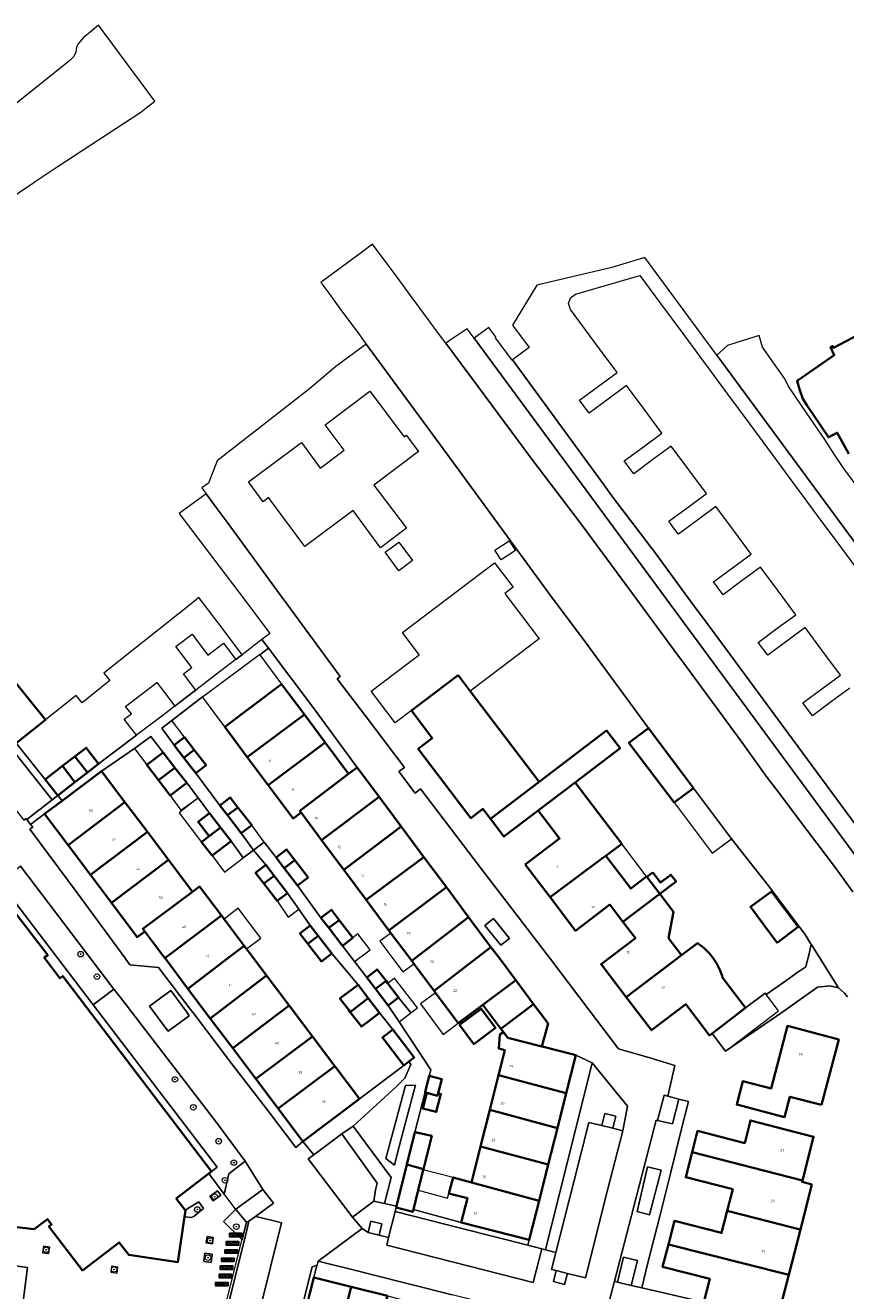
# Model space of a CAD drawing. Header units: metres. Extents: x 73718 to 76933, y 443658 to 446696.
# Tile 84 of 161: x 74632 to 74750, y 445952 to 446134. Entities that reach past the tile are written whole.
import ezdxf
from ezdxf.enums import TextEntityAlignment as Align

# ---------------------------------------------------------------- set-up
doc = ezdxf.new("R2010")
doc.units = ezdxf.units.M
for name, color, linetype, lineweight in [('B-WE-GR-BEPLANTING_CULTUUR_BODEMBEDEKKER-GV', 90, 'Continuous', 18), ('B-WE-GR-BEPLANTING_CULTUUR_HEESTERS-GV', 90, 'Continuous', 18), ('B-WE-GR-BEPLANTING_CULTUUR_VASTE PLANTENVAK-GV', 90, 'Continuous', 18), ('B-WE-GR-BOOM-S', 90, 'Continuous', 25), ('B-WE-GR-STRUIK-GV', 90, 'Continuous', 13), ('B-WE-IE-MEUBILAIR_WEGMEUBILAIR-GV', 7, 'Continuous', 18), ('B-WE-IE-MEUBILAIR_WEGMEUBILAIR-S', 7, 'Continuous', 25), ('B-WE-IE-TERREINAFSCHEIDING_KUNSTMATIG_HEKWERK-G', 20, 'IE-TERREINAFSCHEIDING_KUNSTMATIG-SO', 18), ('B-WE-OG-BEBOUWING-GV', 7, 'Continuous', 35), ('B-WE-OG-BEBOUWING-T18', 10, 'Continuous', 18), ('B-WE-OG-BEBOUWING_LUIFEL-GV', 7, 'Continuous', 18), ('B-WE-OG-TERREIN_BEGROEID-GV', 7, 'Continuous', 18), ('B-WE-OG-TERREIN_ERF-GV', 7, 'Continuous', 18), ('B-WE-OG-WATER_SLOOT-GV', 120, 'Continuous', 18), ('B-WE-VH-GESLOTENVERHARDING-GV', 10, 'Continuous', 18), ('B-WE-VH-GESLOTENVERHARDING_KUNSTSTOF-GV', 10, 'Continuous', 18), ('B-WE-VH-OPENVERHARDING_BETONSTRAATSTEEN-GV', 30, 'Continuous', 18), ('B-WE-VH-OPENVERHARDING_SIERBESTRATING-GV', 30, 'Continuous', 18), ('B-WE-VH-OPENVERHARDING_STRAATBAKSTEEN-GV', 30, 'Continuous', 18), ('B-WE-VH-OPENVERHARDING_TEGEL-GV', 30, 'Continuous', 18)]:
    doc.layers.add(name, color=color, linetype=linetype, lineweight=lineweight)
doc.styles.add('NLCS-ISO', font='NLCS-ISO.ttf')
doc.styles.add('NLCS-ISO-M200-T18', font='NLCS-ISO.ttf', dxfattribs={"height": 0.36})
doc.linetypes.add('IE-TERREINAFSCHEIDING_KUNSTMATIG-SO', pattern='A,4,[82,NLCS.SHX,S=0.75,R=90,X=0,Y=0],4,-2', length=10)

# ---------------------------------------------------------------- blocks, each defined once
blk = doc.blocks.new('SIE-WEG_FIETSREK-SO')
for p, q in [((-4.5, 1.25), (-2, -1.25)), ((-4.5, 0), (-3.25, -1.25)), ((-3.25, 1.25), (-0.75, -1.25)), ((-2, 1.25), (0.5, -1.25)), ((-0.75, 1.25), (1.75, -1.25)), ((0.5, 1.25), (3, -1.25)), ((1.76, 1.25), (4.26, -1.25)), ((3.01, 1.25), (4.5, -0.24)), ((4.26, 1.25), (4.5, 1.01))]:
    blk.add_line(p, q)
at = {"flags": 128}
blk.add_lwpolyline([(4.51, -1.25), (-4.51, -1.25), (-4.51, 1.25), (4.51, 1.25), (4.51, -1.25)], close=True, dxfattribs=at)
blk = doc.blocks.new('SGR-BOOM_GBKN-SO')
at = {"linetype": 'ByBlock', "lineweight": 18}
h = blk.add_hatch(color=0, dxfattribs=at)
h.dxf.hatch_style = 1
edge = h.paths.add_edge_path()
edge.add_arc((0, 0), 0.25, 0, 360)
at = {"color": 0, "linetype": 'ByBlock', "lineweight": 18}
for radius in [2, 0.25]:
    blk.add_circle((0, 0), radius, dxfattribs=at)
at = {"color": 0, "linetype": 'ByBlock', "lineweight": 18, "style": 'NLCS-ISO'}
blk.add_attdef('SOORT', (2.5, 0), '', height=1.5, dxfattribs=at)

msp = doc.modelspace()

# ---------------------------------------------------------------- linework, layer by layer
at = {"layer": 'B-WE-GR-BEPLANTING_CULTUUR_BODEMBEDEKKER-GV', "flags": 128}
for points in [[(74724.425, 445980.211), (74723.907, 445980.326), (74722.967, 445976.731), (74725.086, 445976.211), (74726.013, 445979.755)], [(74716.551, 445975.607), (74716.967, 445977.335), (74715.394, 445977.713), (74714.978, 445975.985)], [(74723.467, 445969.556), (74721.521, 445970.065), (74720.02, 445963.643), (74721.802, 445963.179)]]:
    msp.add_lwpolyline(points, close=True, dxfattribs=at)
at = {"layer": 'B-WE-GR-BEPLANTING_CULTUUR_HEESTERS-GV', "flags": 128}
for points in [[(74641.922, 445993.318), (74644.891, 445995.579), (74631.466, 446013.234), (74631.104, 446012.906), (74627.101, 446009.807), (74626.569, 446009.405), (74622.623, 446006.448), (74622.763, 446006.292), (74623.389, 446005.491), (74623.989, 446004.723), (74629.892, 446009.109)], [(74700.455, 446001.867), (74701.68, 446002.847), (74699.398, 446005.701), (74698.172, 446004.719)], [(74660.723, 445966.142), (74661.407, 445969.059), (74663.727, 445970.86), (74659.636, 445976.432), (74645.82, 445994.358), (74644.891, 445995.579), (74641.922, 445993.318), (74659.699, 445969.984), (74658.912, 445969.384), (74658.506, 445969.075)], [(74673.576, 445971.788), (74677.623, 445974.795), (74679.236, 445975.891), (74685.464, 445981.576), (74686.671, 445982.795), (74687.544, 445984.762), (74687.234, 445985.163), (74686.522, 445984.62), (74680.151, 445979.822), (74672.028, 445973.705)], [(74686.758, 445981.755), (74683.93, 445971.244), (74685.182, 445970.295), (74685.683, 445972.255), (74687.914, 445980.739), (74688.176, 445981.761)], [(74682.445, 445966.753), (74682.193, 445965.14), (74683.767, 445964.772), (74683.769, 445964.779), (74684.724, 445968.507), (74679.236, 445975.891), (74677.623, 445974.795), (74682.691, 445967.723)], [(74659.753, 445966.592), (74658.673, 445965.778), (74659.154, 445965.162), (74660.236, 445966.002)], [(74667.822, 445964.813), (74666.296, 445966.785), (74662.376, 445963.955), (74662.424, 445963.892), (74663.834, 445962.192), (74663.912, 445962.109), (74664.275, 445962.248), (74665.201, 445962.918)], [(74655.171, 445963.764), (74655.043, 445962.894), (74656.048, 445962.796), (74656.433, 445962.967), (74657.766, 445964.09), (74657.094, 445965.034), (74655.14, 445963.805)], [(74662.376, 445963.955), (74660.639, 445962.197), (74663.295, 445959.572), (74663.912, 445962.109), (74663.834, 445962.192), (74662.424, 445963.892)], [(74659.054, 445959.004), (74659.161, 445959.913), (74658.278, 445960.047), (74658.145, 445959.142)], [(74657.939, 445957.647), (74657.783, 445956.44), (74658.831, 445956.297), (74659.004, 445957.499)], [(74668.847, 445935.463), (74668.88, 445935.455), (74671.112, 445944.291), (74673.605, 445954.173), (74674.052, 445955.946), (74673.369, 445955.676), (74668.287, 445935.605)], [(74708.418, 445955.141), (74708.001, 445953.586), (74709.588, 445953.161), (74710.005, 445954.717)]]:
    msp.add_lwpolyline(points, close=True, dxfattribs=at)
at = {"layer": 'B-WE-GR-BEPLANTING_CULTUUR_VASTE PLANTENVAK-GV', "flags": 128}
for points in [[(74623.202, 446038.88), (74636.013, 446022.787), (74636.826, 446023.396), (74635.02, 446025.672), (74630.874, 446030.897), (74625.196, 446038.012), (74624.003, 446039.52)], [(74685.279, 445963.657), (74694.835, 445961.201), (74704.326, 445958.787), (74704.521, 445959.573), (74694.758, 445962.047), (74687.903, 445963.929), (74687.815, 445963.577), (74685.422, 445964.228)]]:
    msp.add_lwpolyline(points, close=True, dxfattribs=at)
at = {"layer": 'B-WE-GR-STRUIK-GV', "flags": 128}
for points in [[(74683.37, 445961.858), (74681.8, 445962.244), (74681.399, 445960.61), (74682.97, 445960.226)], [(74717.222, 445953.51), (74719.165, 445953.016), (74720.07, 445956.576), (74718.074, 445957.081)]]:
    msp.add_lwpolyline(points, close=True, dxfattribs=at)
at = {"layer": 'B-WE-IE-MEUBILAIR_WEGMEUBILAIR-GV', "flags": 128}
for points in [[(74634.627, 445957.723), (74635.553, 445957.605), (74635.674, 445958.537), (74634.753, 445958.673)], [(74645.345, 445954.774), (74645.462, 445955.666), (74644.526, 445955.791), (74644.436, 445954.91)]]:
    msp.add_lwpolyline(points, close=True, dxfattribs=at)
at = {"layer": 'B-WE-IE-TERREINAFSCHEIDING_KUNSTMATIG_HEKWERK-G', "flags": 128}
msp.add_lwpolyline([(74658.211, 445938.942), (74658.91, 445941.836), (74661.08, 445950.649), (74663.233, 445959.319), (74663.912, 445962.109), (74663.834, 445962.192), (74662.424, 445963.892), (74658.506, 445969.075)], dxfattribs=at)
at = {"layer": 'B-WE-OG-BEBOUWING-GV', "flags": 128}
for points in [[(74754.617, 446091.017), (74748.212, 446087.697), (74748.105, 446087.923), (74747.807, 446087.784), (74748.335, 446086.651), (74743.008, 446082.937), (74743.366, 446081.741), (74743.839, 446080.364), (74744.406, 446079.47), (74747.496, 446074.838), (74748.775, 446075.483), (74750.446, 446072.48)], [(74626.221, 445961.926), (74633.426, 445961.08), (74635.341, 445962.55), (74635.927, 445961.786), (74635.543, 445961.491), (74640.394, 445955.172), (74645.637, 445959.197), (74647.01, 445957.409), (74654.087, 445956.371), (74655.043, 445962.894), (74655.171, 445963.764), (74655.14, 445963.805), (74653.835, 445965.519), (74658.506, 445969.075), (74658.912, 445969.384), (74637.546, 445997.454), (74637.135, 445997.141), (74634.883, 446000.1), (74635.388, 446000.45), (74629.631, 446007.901)]]:
    msp.add_lwpolyline(points, dxfattribs=at)
for points in [[(74625.196, 446038.012), (74630.874, 446030.897), (74635.063, 446034.241), (74629.379, 446041.351)], [(74694.315, 446040.672), (74687.607, 446035.578), (74690.613, 446031.618), (74688.601, 446030.09), (74696.155, 446020.14), (74697.88, 446021.45), (74698.955, 446020.034), (74705.95, 446025.346), (74696.07, 446038.36)], [(74668.975, 446039.382), (74660.809, 446033.232), (74664.041, 446028.898), (74672.241, 446035.002)], [(74675.226, 446030.997), (74672.241, 446035.002), (74664.041, 446028.898), (74667.027, 446024.892)], [(74725.332, 446022.363), (74728.119, 446024.461), (74721.645, 446033.061), (74718.857, 446030.963)], [(74654.929, 446028.802), (74656.435, 446029.937), (74655.041, 446031.748), (74653.546, 446030.599)], [(74698.955, 446020.034), (74700.886, 446017.49), (74705.822, 446021.237), (74711.11, 446025.252), (74717.583, 446030.167), (74715.651, 446032.712), (74705.95, 446025.346)], [(74641.089, 446026.703), (74642.688, 446027.925), (74640.912, 446030.248), (74639.263, 446028.988)], [(74651.27, 446025.585), (74653.647, 446027.377), (74651.939, 446029.548), (74649.608, 446027.79)], [(74654.929, 446028.802), (74656.637, 446026.583), (74658.131, 446027.732), (74656.435, 446029.937)], [(74675.226, 446030.997), (74667.027, 446024.892), (74670.619, 446020.074), (74671.773, 446020.934), (74671.591, 446021.178), (74678.598, 446026.474)], [(74637.504, 446027.643), (74635.02, 446025.672), (74636.826, 446023.396), (74639.28, 446025.32)], [(74641.089, 446026.703), (74639.263, 446028.988), (74637.504, 446027.643), (74639.28, 446025.32)], [(74646.48, 446022.427), (74643.114, 446026.897), (74637.462, 446022.642), (74634.922, 446020.729), (74638.296, 446016.249)], [(74655.355, 446025.207), (74653.647, 446027.377), (74651.27, 446025.585), (74652.943, 446023.367)], [(74682.969, 446023.174), (74679.826, 446027.39), (74678.598, 446026.474), (74671.591, 446021.178), (74671.773, 446020.934), (74674.722, 446016.979)], [(74703.954, 446013.457), (74707.526, 446008.766), (74715.084, 446014.416), (74715.516, 446014.739), (74717.445, 446016.18), (74717.808, 446016.456), (74711.11, 446025.252), (74705.822, 446021.237), (74708.886, 446017.213)], [(74646.48, 446022.427), (74638.296, 446016.249), (74641.514, 446011.974), (74649.701, 446018.15)], [(74660.09, 446021.97), (74661.187, 446020.544), (74662.699, 446021.67), (74661.584, 446023.119)], [(74682.969, 446023.174), (74674.722, 446016.979), (74677.898, 446012.717), (74686.124, 446018.942)], [(74658.587, 446017.528), (74660.205, 446018.773), (74658.621, 446020.831), (74657.007, 446019.604)], [(74662.699, 446021.67), (74661.187, 446020.544), (74663.18, 446017.954), (74664.674, 446019.103)], [(74658.979, 446014.748), (74661.706, 446016.821), (74660.205, 446018.773), (74658.587, 446017.528), (74657.49, 446016.684)], [(74681.133, 446008.379), (74689.398, 446014.55), (74686.124, 446018.942), (74677.898, 446012.717)], [(74652.709, 446014.155), (74649.701, 446018.15), (74641.514, 446011.974), (74644.525, 446007.977)], [(74669.36, 446012.951), (74670.868, 446014.083), (74669.673, 446015.636), (74668.179, 446014.487)], [(74649.328, 446003.852), (74649.038, 446004.237), (74656.186, 446009.538), (74652.709, 446014.155), (74644.525, 446007.977), (74648.245, 446003.036)], [(74666.722, 446013.414), (74665.228, 446012.264), (74666.408, 446010.73), (74667.914, 446011.864)], [(74669.36, 446012.951), (74671.269, 446010.47), (74672.763, 446011.62), (74670.868, 446014.083)], [(74692.633, 446010.211), (74689.398, 446014.55), (74681.133, 446008.379), (74684.385, 446004.016), (74684.605, 446004.18)], [(74716.103, 446007.715), (74717.988, 446005.239), (74723.28, 446009.269), (74721.431, 446011.697), (74721.395, 446011.745), (74719.117, 446010.01), (74715.516, 446014.739), (74715.084, 446014.416), (74707.526, 446008.766), (74711.181, 446003.967)], [(74669.824, 446009.382), (74667.914, 446011.864), (74666.408, 446010.73), (74668.318, 446008.248)], [(74722.287, 446012.349), (74721.431, 446011.697), (74723.28, 446009.269), (74725.614, 446011.046), (74724.878, 446012.013), (74723.4, 446010.887)], [(74660.325, 446006.151), (74657.2, 446010.301), (74656.186, 446009.538), (74649.038, 446004.237), (74649.328, 446003.852), (74652.202, 446000.035)], [(74684.385, 446004.016), (74684.671, 446003.632), (74687.379, 446000), (74687.665, 445999.616), (74688.163, 446000), (74695.832, 446005.92), (74692.633, 446010.211), (74684.605, 446004.18)], [(74740.128, 446002.221), (74743.171, 446004.523), (74739.329, 446009.603), (74736.301, 446007.394)], [(74724.528, 446002.904), (74725.238, 446006.699), (74723.28, 446009.269), (74717.988, 446005.239), (74719.772, 446002.898), (74714.849, 445999.149), (74718.464, 445994.401), (74726.401, 446000.444)], [(74655.522, 445995.626), (74661.227, 446000), (74663.592, 446001.813), (74660.706, 446005.645), (74660.325, 446006.151), (74652.202, 446000.035), (74652.228, 446000)], [(74677.257, 446005.485), (74676.112, 446006.972), (74674.618, 446005.823), (74675.746, 446004.357)], [(74687.665, 445999.616), (74687.951, 445999.232), (74690.865, 445995.324), (74696.936, 446000), (74699.038, 446001.619), (74695.832, 446005.92), (74688.163, 446000)], [(74673.092, 446004.715), (74671.598, 446003.566), (74672.742, 446002.079), (74674.24, 446003.224)], [(74677.257, 446005.485), (74675.746, 446004.357), (74677.708, 446001.807), (74679.203, 446002.956)], [(74672.742, 446002.079), (74674.688, 445999.55), (74676.182, 446000.699), (74674.24, 446003.224)], [(74732.309, 445997.379), (74731.878, 445998.43), (74731.434, 445999.31), (74730.962, 446000.023), (74730.422, 446000.685), (74729.625, 446001.512), (74728.706, 446002.2), (74726.401, 446000.444), (74718.464, 445994.401), (74722.075, 445989.659), (74727.006, 445993.414), (74730.423, 445988.926), (74730.784, 445989.201), (74735.601, 445992.869), (74732.22, 445997.31)], [(74655.522, 445995.626), (74658.727, 445991.369), (74666.807, 445997.544), (74664.957, 446000), (74663.923, 446001.373), (74663.592, 446001.813), (74661.227, 446000)], [(74697.876, 445993.338), (74702.591, 445996.853), (74700.245, 446000), (74699.038, 446001.619), (74696.936, 446000), (74690.865, 445995.324), (74691.065, 445995.056), (74694.321, 445990.688)], [(74666.807, 445997.544), (74658.727, 445991.369), (74661.961, 445987.074), (74670.057, 445993.227)], [(74681.197, 445997.263), (74682.472, 445995.606), (74683.964, 445996.758), (74682.691, 445998.413)], [(74682.472, 445995.606), (74684.287, 445993.247), (74685.781, 445994.397), (74684.238, 445996.403), (74683.964, 445996.758)], [(74702.591, 445996.853), (74697.876, 445993.338), (74700.446, 445989.89), (74705.161, 445993.405)], [(74678.832, 445992.29), (74681.424, 445994.284), (74681.173, 445994.611), (74679.947, 445996.204), (74677.344, 445994.223), (74678.555, 445992.649)], [(74661.961, 445987.074), (74665.259, 445982.694), (74673.399, 445988.789), (74670.057, 445993.227)], [(74683.037, 445992.188), (74681.424, 445994.284), (74678.832, 445992.29), (74680.434, 445990.207), (74681.543, 445991.038)], [(74707.027, 445989.758), (74707.25, 445990.639), (74705.161, 445993.405), (74700.446, 445989.89), (74700.824, 445989.408), (74701.479, 445988.571), (74706.352, 445987.333), (74706.353, 445987.336)], [(74694.52, 445990.431), (74696.564, 445987.689), (74699.681, 445990.012), (74697.637, 445992.754)], [(74687.234, 445985.163), (74688.021, 445985.763), (74684.931, 445989.779), (74683.437, 445988.629), (74686.522, 445984.62)], [(74710.72, 445986.229), (74706.409, 445987.321), (74706.409, 445987.322), (74706.353, 445987.336), (74706.352, 445987.333), (74701.479, 445988.571), (74700.824, 445989.408), (74700.321, 445989.063), (74700.164, 445987.068), (74701.029, 445986.796), (74700.118, 445983.199), (74709.853, 445980.617), (74711.242, 445986.096)], [(74746.514, 445978.934), (74748.969, 445988.365), (74741.605, 445990.281), (74739.263, 445981.282), (74735.193, 445982.341), (74734.322, 445978.994), (74741.208, 445977.202), (74741.966, 445980.118)], [(74665.259, 445982.694), (74668.47, 445978.43), (74676.611, 445984.524), (74673.399, 445988.789)], [(74668.47, 445978.43), (74672.028, 445973.705), (74680.151, 445979.822), (74676.611, 445984.524)], [(74690.169, 445983.112), (74689.571, 445980.758), (74689.844, 445980.689), (74689.843, 445980.685), (74691.357, 445980.274), (74691.443, 445980.613), (74691.962, 445982.656)], [(74709.853, 445980.617), (74700.118, 445983.199), (74698.862, 445978.242), (74708.584, 445975.608)], [(74691.443, 445980.613), (74691.357, 445980.274), (74689.843, 445980.685), (74689.267, 445978.418), (74691.188, 445977.929), (74691.756, 445980.166), (74691.844, 445980.511)], [(74697.532, 445972.993), (74707.259, 445970.379), (74708.584, 445975.608), (74698.862, 445978.242)], [(74727.925, 445972.151), (74743.755, 445968.071), (74745.373, 445974.382), (74736.303, 445976.708), (74735.472, 445973.466), (74728.707, 445975.201)], [(74689.344, 445969.71), (74690.535, 445974.485), (74688.115, 445975.03), (74686.952, 445970.366)], [(74705.938, 445965.163), (74707.259, 445970.379), (74697.532, 445972.993), (74696.222, 445967.826)], [(74745.127, 445967.535), (74743.711, 445967.898), (74743.755, 445968.071), (74727.925, 445972.151), (74727.005, 445968.561), (74733.77, 445966.827), (74732.972, 445963.716), (74743.065, 445961.148), (74743.464, 445961.046)], [(74687.903, 445963.929), (74688.598, 445966.717), (74689.319, 445969.61), (74689.344, 445969.71), (74686.952, 445970.366), (74685.465, 445964.402), (74685.422, 445964.228), (74687.815, 445963.577)], [(74705.938, 445965.163), (74696.222, 445967.826), (74693.628, 445968.536), (74692.996, 445966.229), (74695.648, 445965.557), (74694.758, 445962.047), (74704.521, 445959.573)], [(74732.972, 445963.716), (74732.161, 445960.552), (74725.38, 445962.29), (74724.514, 445958.91), (74741.434, 445954.616), (74741.792, 445954.524), (74743.464, 445961.046), (74743.065, 445961.148)], [(74724.514, 445958.91), (74723.689, 445955.693), (74730.47, 445953.954), (74729.619, 445950.637), (74730.412, 445950.433), (74740.105, 445947.948), (74741.792, 445954.524), (74741.434, 445954.616)], [(74671.112, 445944.291), (74676.426, 445942.951), (74678.946, 445952.826), (74673.605, 445954.173)], [(74681.671, 445941.627), (74684.192, 445951.502), (74678.946, 445952.826), (74676.426, 445942.951), (74676.945, 445942.82), (74679.051, 445942.288)]]:
    msp.add_lwpolyline(points, close=True, dxfattribs=at)
at = {"layer": 'B-WE-OG-BEBOUWING_LUIFEL-GV', "flags": 128}
for points in [[(74655.041, 446031.748), (74653.191, 446034.158), (74651.761, 446033.061), (74653.546, 446030.599)], [(74649.608, 446027.79), (74651.939, 446029.548), (74650.196, 446031.869), (74647.862, 446030.117)], [(74652.943, 446023.367), (74654.519, 446021.277), (74656.996, 446023.073), (74655.355, 446025.207)], [(74733.601, 446017.179), (74728.119, 446024.461), (74725.332, 446022.363), (74730.814, 446015.081)], [(74658.621, 446020.831), (74656.996, 446023.073), (74654.239, 446020.904), (74657.49, 446016.684), (74658.587, 446017.528), (74657.007, 446019.604)], [(74664.674, 446019.103), (74663.18, 446017.954), (74664.922, 446015.551), (74666.455, 446016.702)], [(74663.463, 446014.452), (74661.706, 446016.821), (74658.979, 446014.748), (74660.753, 446012.367)], [(74721.395, 446011.745), (74717.808, 446016.456), (74717.445, 446016.18), (74715.516, 446014.739), (74719.117, 446010.01)], [(74668.318, 446008.248), (74669.934, 446005.925), (74671.462, 446007.042), (74669.824, 446009.382)], [(74665.972, 446002.916), (74662.755, 446007.188), (74660.706, 446005.645), (74663.592, 446001.813), (74663.923, 446001.373)], [(74681.668, 446001.227), (74679.918, 446003.505), (74679.203, 446002.956), (74677.708, 446001.807), (74679.457, 445999.529)], [(74684.671, 446003.632), (74683.096, 446002.448), (74686.376, 445998.048), (74687.951, 445999.232), (74687.665, 445999.616), (74687.379, 446000)], [(74685.781, 445994.397), (74687.509, 445992.152), (74688.47, 445992.892), (74685.199, 445997.142), (74684.238, 445996.403)], [(74691.065, 445995.056), (74688.907, 445993.447), (74692.163, 445989.079), (74694.321, 445990.688)], [(74732.712, 445986.669), (74740.333, 445992.473), (74738.405, 445995.004), (74730.784, 445989.201)], [(74687.509, 445992.152), (74685.781, 445994.397), (74684.287, 445993.247), (74685.849, 445990.874)], [(74688.598, 445966.717), (74692.813, 445965.562), (74692.996, 445966.229), (74693.628, 445968.536), (74689.319, 445969.61)]]:
    msp.add_lwpolyline(points, close=True, dxfattribs=at)
at = {"layer": 'B-WE-OG-TERREIN_BEGROEID-GV', "flags": 128}
msp.add_lwpolyline([(74761.125, 446001.534), (74696.606, 446089.048), (74695.595, 446090.42), (74693.166, 446088.773), (74692.93, 446088.613), (74692.553, 446088.357), (74698.215, 446080.72), (74704.91, 446071.69), (74712.02, 446062.29), (74719.295, 446052.44), (74725.824, 446043.6), (74725.838, 446043.581), (74726.57, 446042.59), (74735.05, 446031.04), (74737.585, 446027.505), (74737.595, 446027.492), (74738.7, 446025.95), (74739.988, 446024.283), (74744.503, 446018.294), (74748.501, 446013.015), (74751, 446009.56)], dxfattribs=at)
at = {"layer": 'B-WE-OG-TERREIN_ERF-GV', "flags": 128}
for points in [[(74784.311, 446014.897), (74731.471, 446086.625), (74721.126, 446100.668), (74716.394, 446099.237), (74705.61, 446096.677), (74702.141, 446090.957), (74704.524, 446087.744), (74702.14, 446085.973), (74715.278, 446067.937), (74716.632, 446066.101), (74721.135, 446060.219), (74721.817, 446059.294), (74722.501, 446058.368), (74728.228, 446050.602), (74729.836, 446048.422), (74763.296, 446003.056)], [(74750.582, 446038.824), (74747.93, 446036.866), (74745.193, 446034.846), (74743.828, 446036.697), (74746.564, 446038.717), (74749.217, 446040.675), (74746.707, 446044.074), (74744.173, 446047.505), (74741.521, 446045.547), (74738.784, 446043.527), (74737.419, 446045.378), (74740.156, 446047.398), (74742.808, 446049.356), (74740.296, 446052.759), (74737.754, 446056.203), (74735.101, 446054.245), (74732.365, 446052.225), (74731.683, 446053.151), (74731, 446054.076), (74733.736, 446056.095), (74736.389, 446058.054), (74733.853, 446061.489), (74731.34, 446064.892), (74728.705, 446062.946), (74725.951, 446060.914), (74725.269, 446061.84), (74724.586, 446062.765), (74727.339, 446064.797), (74729.975, 446066.743), (74727.439, 446070.178), (74724.926, 446073.581), (74722.288, 446071.634), (74719.537, 446069.603), (74718.833, 446070.558), (74718.172, 446071.454), (74720.923, 446073.485), (74723.561, 446075.432), (74721.025, 446078.867), (74718.512, 446082.271), (74715.866, 446080.318), (74713.123, 446078.293), (74711.758, 446080.144), (74714.5, 446082.168), (74717.147, 446084.122), (74714.639, 446087.522), (74710.441, 446093.211), (74710.167, 446094.049), (74710.449, 446094.884), (74711.175, 446095.386), (74720.423, 446098.087), (74723.394, 446094.065), (74726.596, 446089.731), (74729.805, 446085.387), (74733.013, 446081.043), (74736.221, 446076.701), (74739.43, 446072.357), (74742.638, 446068.014), (74745.847, 446063.67), (74749.085, 446059.287), (74752.324, 446054.903)], [(74750.237, 445994.479), (74749.825, 445995.015), (74748.94, 445995.74), (74747.71, 445996.07), (74745.95, 445995.87), (74741.28, 445992.55), (74740.058, 445991.689), (74732.712, 445986.669), (74730.784, 445989.201), (74730.423, 445988.926), (74727.006, 445993.414), (74722.075, 445989.659), (74718.464, 445994.401), (74714.849, 445999.149), (74719.772, 446002.898), (74717.988, 446005.239), (74716.103, 446007.715), (74711.181, 446003.967), (74707.526, 446008.766), (74703.954, 446013.457), (74708.886, 446017.213), (74705.822, 446021.237), (74700.886, 446017.49), (74698.955, 446020.034), (74697.88, 446021.45), (74696.155, 446020.14), (74688.601, 446030.09), (74690.613, 446031.618), (74687.607, 446035.578), (74685.284, 446033.814), (74681.84, 446038.35), (74688.74, 446043.589), (74686.317, 446046.78), (74699.537, 446056.817), (74702.208, 446053.299), (74701.009, 446052.389), (74705.96, 446045.868), (74696.07, 446038.36), (74705.95, 446025.346), (74715.651, 446032.712), (74717.583, 446030.167), (74711.11, 446025.252), (74717.808, 446016.456), (74717.445, 446016.18), (74715.516, 446014.739), (74719.117, 446010.01), (74721.395, 446011.745), (74721.431, 446011.697), (74722.287, 446012.349), (74723.4, 446010.887), (74724.878, 446012.013), (74725.614, 446011.046), (74723.28, 446009.269), (74725.238, 446006.699), (74724.528, 446002.904), (74726.401, 446000.444), (74728.706, 446002.2), (74729.625, 446001.512), (74730.422, 446000.685), (74730.962, 446000.023), (74731.434, 445999.31), (74731.878, 445998.43), (74732.309, 445997.379), (74732.22, 445997.31), (74735.601, 445992.869), (74738.405, 445995.004), (74738.57, 445994.788), (74741.376, 445996.784), (74742.97, 445997.901), (74744.26, 445998.78), (74744.373, 445999.206), (74744.7, 446000.43), (74744.975, 446001.787), (74745.02, 446002.01), (74744.944, 446002.135), (74744.17, 446003.41), (74738.9, 446010.42), (74733.601, 446017.179), (74728.119, 446024.461), (74725.332, 446022.363), (74718.857, 446030.963), (74721.645, 446033.061), (74712.05, 446046.175), (74707.97, 446051.59), (74692.97, 446072.08), (74681.406, 446087.816), (74681.126, 446088.197), (74676.775, 446085.017), (74672.97, 446081.803), (74665.37, 446075.873), (74659.74, 446071.454), (74658.456, 446068.253), (74657.528, 446067.554), (74658.129, 446066.734), (74659.585, 446064.75), (74661.274, 446062.449), (74661.66, 446061.923), (74668.014, 446053.265), (74677.398, 446040.474), (74676.94, 446040.157), (74681.104, 446034.669), (74686.601, 446027.418), (74685.789, 446026.82), (74688.15, 446023.734), (74688.926, 446024.343), (74697.558, 446012.938), (74707.501, 446000), (74713.125, 445992.558), (74717.357, 445986.985), (74721.842, 445985.706), (74725.464, 445984.618), (74724.425, 445980.211), (74726.013, 445979.755), (74727.398, 445979.418), (74726.512, 445975.89), (74724.849, 445969.264), (74723.265, 445962.951), (74721.582, 445956.246), (74720.679, 445952.65), (74729.619, 445950.637), (74730.47, 445953.954), (74723.689, 445955.693), (74724.514, 445958.91), (74725.38, 445962.29), (74732.161, 445960.552), (74732.972, 445963.716), (74733.77, 445966.827), (74727.005, 445968.561), (74727.925, 445972.151), (74728.707, 445975.201), (74735.472, 445973.466), (74736.303, 445976.708), (74745.373, 445974.382), (74743.755, 445968.071), (74743.711, 445967.898), (74745.127, 445967.535), (74743.464, 445961.046), (74741.792, 445954.524), (74740.105, 445947.948)]]:
    msp.add_lwpolyline(points, dxfattribs=at)
for points in [[(74677.969, 446073.007), (74675.241, 446076.63), (74681.654, 446081.46), (74686.587, 446074.908), (74686.871, 446075.122), (74688.621, 446072.798), (74682.211, 446067.97), (74686.886, 446061.761), (74683.187, 446058.975), (74679.233, 446064.315), (74672.289, 446059.172), (74667.103, 446066.176), (74666.304, 446065.585), (74664.205, 446068.419), (74671.829, 446074.064), (74674.529, 446070.417), (74674.648, 446070.507)], [(74683.847, 446058.332), (74685.797, 446059.775), (74687.764, 446057.119), (74685.814, 446055.675)], [(74699.602, 446058.623), (74701.636, 446059.967), (74702.554, 446058.578), (74700.52, 446057.234)], [(74637.504, 446027.643), (74639.263, 446028.988), (74640.912, 446030.248), (74642.688, 446027.925), (74648.154, 446032.028), (74646.379, 446034.351), (74647.394, 446035.127), (74646.557, 446036.168), (74651.051, 446039.618), (74651.868, 446038.554), (74653.649, 446036.234), (74656.177, 446038.177), (74656.644, 446038.533), (74654.868, 446040.856), (74656.079, 446041.782), (74653.79, 446044.778), (74656.11, 446046.551), (74658.399, 446043.555), (74660.608, 446045.243), (74662.385, 446042.918), (74662.83, 446043.257), (74663.297, 446043.613), (74662.802, 446044.287), (74659.869, 446048.185), (74657.106, 446051.828), (74656.454, 446051.314), (74651.987, 446047.749), (74647.654, 446044.29), (74643.463, 446040.945), (74644.303, 446039.899), (74640.326, 446036.705), (74639.476, 446037.763), (74635.063, 446034.241), (74630.874, 446030.897), (74635.02, 446025.672)], [(74675.226, 446030.997), (74678.598, 446026.474), (74679.826, 446027.39), (74673.66, 446035.814), (74667.096, 446044.553), (74665.822, 446043.612), (74668.975, 446039.382), (74672.241, 446035.002)], [(74653.546, 446030.599), (74655.041, 446031.748), (74656.435, 446029.937), (74658.131, 446027.732), (74656.637, 446026.583), (74660.09, 446021.97), (74661.584, 446023.119), (74662.699, 446021.67), (74664.674, 446019.103), (74663.18, 446017.954), (74664.922, 446015.551), (74666.455, 446016.702), (74668.179, 446014.487), (74669.673, 446015.636), (74670.868, 446014.083), (74672.763, 446011.62), (74671.269, 446010.47), (74674.618, 446005.823), (74676.112, 446006.972), (74677.257, 446005.485), (74679.203, 446002.956), (74677.708, 446001.807), (74679.457, 445999.529), (74681.197, 445997.263), (74682.691, 445998.413), (74683.964, 445996.758), (74684.238, 445996.403), (74685.781, 445994.397), (74684.287, 445993.247), (74685.849, 445990.874), (74690.389, 445983.979), (74690.169, 445983.112), (74691.962, 445982.656), (74691.443, 445980.613), (74691.844, 445980.511), (74691.756, 445980.166), (74691.188, 445977.929), (74689.267, 445978.418), (74689.843, 445980.685), (74689.844, 445980.689), (74689.571, 445980.758), (74688.115, 445975.03), (74690.535, 445974.485), (74689.344, 445969.71), (74689.319, 445969.61), (74688.598, 445966.717), (74687.903, 445963.929), (74694.758, 445962.047), (74695.648, 445965.557), (74692.996, 445966.229), (74693.628, 445968.536), (74696.222, 445967.826), (74697.532, 445972.993), (74698.862, 445978.242), (74700.118, 445983.199), (74701.029, 445986.796), (74700.164, 445987.068), (74700.321, 445989.063), (74700.824, 445989.408), (74700.446, 445989.89), (74697.876, 445993.338), (74694.321, 445990.688), (74691.065, 445995.056), (74690.865, 445995.324), (74687.951, 445999.232), (74687.665, 445999.616), (74687.379, 446000), (74684.671, 446003.632), (74684.385, 446004.016), (74681.133, 446008.379), (74677.898, 446012.717), (74674.722, 446016.979), (74671.773, 446020.934), (74670.619, 446020.074), (74667.027, 446024.892), (74664.041, 446028.898), (74660.809, 446033.232), (74657.597, 446037.541), (74653.191, 446034.158), (74651.761, 446033.061)], [(74643.114, 446026.897), (74646.48, 446022.427), (74649.701, 446018.15), (74652.709, 446014.155), (74656.186, 446009.538), (74657.2, 446010.301), (74660.325, 446006.151), (74660.706, 446005.645), (74663.592, 446001.813), (74663.923, 446001.373), (74664.957, 446000), (74666.807, 445997.544), (74670.057, 445993.227), (74673.399, 445988.789), (74676.611, 445984.524), (74680.151, 445979.822), (74686.522, 445984.62), (74683.437, 445988.629), (74684.931, 445989.779), (74683.037, 445992.188), (74681.543, 445991.038), (74680.434, 445990.207), (74678.832, 445992.29), (74678.555, 445992.649), (74677.344, 445994.223), (74679.947, 445996.204), (74676.182, 446000.699), (74674.688, 445999.55), (74672.742, 446002.079), (74671.598, 446003.566), (74673.092, 446004.715), (74671.462, 446007.042), (74669.824, 446009.382), (74668.318, 446008.248), (74666.408, 446010.73), (74665.228, 446012.264), (74666.722, 446013.414), (74664.922, 446015.551), (74663.463, 446014.452), (74661.706, 446016.821), (74658.979, 446014.748), (74657.49, 446016.684), (74658.587, 446017.528), (74657.007, 446019.604), (74658.621, 446020.831), (74656.996, 446023.073), (74655.355, 446025.207), (74652.943, 446023.367), (74651.27, 446025.585), (74649.608, 446027.79), (74651.939, 446029.548), (74650.196, 446031.869), (74647.862, 446030.117)], [(74652.836, 445996.681), (74655.897, 445992.665), (74656.441, 445991.952), (74661.767, 445984.908), (74667.119, 445977.929), (74671.035, 445972.84), (74672.028, 445973.705), (74668.47, 445978.43), (74665.259, 445982.694), (74661.961, 445987.074), (74658.727, 445991.369), (74655.522, 445995.626), (74652.228, 446000), (74652.202, 446000.035), (74649.328, 446003.852), (74648.245, 446003.036), (74644.525, 446007.977), (74641.514, 446011.974), (74638.296, 446016.249), (74634.922, 446020.729), (74632.915, 446019.243), (74633.229, 446018.847), (74632.806, 446018.533), (74639.589, 446009.386), (74646.508, 446000), (74647.19, 445999.082), (74651.293, 445998.705)], [(74736.301, 446007.394), (74739.329, 446009.603), (74743.171, 446004.523), (74740.128, 446002.221)], [(74694.52, 445990.431), (74697.637, 445992.754), (74699.681, 445990.012), (74696.564, 445987.689)], [(74741.966, 445980.118), (74741.208, 445977.202), (74734.322, 445978.994), (74735.193, 445982.341), (74739.263, 445981.282), (74741.605, 445990.281), (74748.969, 445988.365), (74746.514, 445978.934)], [(74704.326, 445958.787), (74706.332, 445958.277), (74706.861, 445958.143), (74713.579, 445985.003), (74711.242, 445986.096), (74709.853, 445980.617), (74708.584, 445975.608), (74707.259, 445970.379), (74705.938, 445965.163), (74704.521, 445959.573)], [(74678.946, 445952.826), (74684.192, 445951.502), (74689.514, 445950.16), (74694.614, 445948.873), (74699.908, 445947.538), (74705.151, 445946.215), (74710.266, 445944.925), (74715.607, 445943.578), (74721.148, 445942.18), (74721.797, 445944.572), (74720.609, 445944.872), (74715.192, 445946.244), (74714.859, 445946.327), (74703.91, 445949.042), (74693.467, 445951.663), (74681.702, 445954.625), (74679.999, 445955.05), (74674.206, 445956.498), (74674.066, 445955.951), (74674.052, 445955.946), (74673.605, 445954.173)]]:
    msp.add_lwpolyline(points, close=True, dxfattribs=at)
at = {"layer": 'B-WE-OG-WATER_SLOOT-GV', "flags": 128}
for points in [[(74627.583, 446107.549), (74633.378, 446111.412), (74633.448, 446111.459), (74635.458, 446112.809), (74636.722, 446113.658), (74648.746, 446121.527), (74649.474, 446122.104), (74650.764, 446123.127), (74642.683, 446134.006), (74642.064, 446133.51), (74641.458, 446133.017), (74640.535, 446132.266), (74639.755, 446131.356), (74639.544, 446130.954), (74639.515, 446130.837), (74639.444, 446130.552), (74639.405, 446130.159), (74639.126, 446129.534), (74638.509, 446128.917), (74628.227, 446120.738)], [(74751, 446009.56), (74748.501, 446013.015), (74744.503, 446018.294), (74739.988, 446024.283), (74738.7, 446025.95), (74737.595, 446027.492), (74737.585, 446027.505), (74735.05, 446031.04), (74726.57, 446042.59), (74725.838, 446043.581), (74725.824, 446043.6), (74719.295, 446052.44), (74712.02, 446062.29), (74704.91, 446071.69), (74698.215, 446080.72), (74692.553, 446088.357), (74691.52, 446089.75), (74688.959, 446093.21), (74688.617, 446093.672), (74688.309, 446094.088), (74687.502, 446095.177), (74685.16, 446098.34), (74683.122, 446101.093), (74682.028, 446102.571), (74680.616, 446101.528), (74674.597, 446097.083), (74675.751, 446095.513), (74677.443, 446093.21), (74680.045, 446089.67), (74680.579, 446088.943), (74681.126, 446088.197), (74681.406, 446087.816), (74692.97, 446072.08), (74707.97, 446051.59), (74712.05, 446046.175), (74721.645, 446033.061), (74728.119, 446024.461), (74733.601, 446017.179), (74738.9, 446010.42), (74744.17, 446003.41), (74744.944, 446002.135), (74745.02, 446002.01), (74748.94, 445995.74), (74749.825, 445995.015), (74750.237, 445994.479)]]:
    msp.add_lwpolyline(points, dxfattribs=at)
msp.add_lwpolyline([(74738.57, 445994.788), (74738.405, 445995.004), (74735.601, 445992.869), (74730.784, 445989.201), (74732.712, 445986.669), (74740.058, 445991.689), (74741.28, 445992.55), (74745.95, 445995.87), (74747.71, 445996.07), (74748.94, 445995.74), (74745.02, 446002.01), (74744.975, 446001.787), (74744.7, 446000.43), (74744.373, 445999.206), (74744.26, 445998.78), (74742.97, 445997.901), (74741.376, 445996.784)], close=True, dxfattribs=at)
at = {"layer": 'B-WE-VH-GESLOTENVERHARDING-GV', "flags": 128}
for points in [[(74637.462, 446022.642), (74643.114, 446026.897), (74647.862, 446030.117), (74650.196, 446031.869), (74651.939, 446029.548), (74653.647, 446027.377), (74655.355, 446025.207), (74656.996, 446023.073), (74658.621, 446020.831), (74660.205, 446018.773), (74661.706, 446016.821), (74663.463, 446014.452), (74664.922, 446015.551), (74663.18, 446017.954), (74661.187, 446020.544), (74660.09, 446021.97), (74656.637, 446026.583), (74654.929, 446028.802), (74653.546, 446030.599), (74651.761, 446033.061), (74653.191, 446034.158), (74657.597, 446037.541), (74665.793, 446043.651), (74665.822, 446043.612), (74667.096, 446044.553), (74666.154, 446045.79), (74663.297, 446043.613), (74662.83, 446043.257), (74662.385, 446042.918), (74660.052, 446041.138), (74658.326, 446039.818), (74656.644, 446038.533), (74656.177, 446038.177), (74653.649, 446036.234), (74651.562, 446034.632), (74649.685, 446033.197), (74648.154, 446032.028), (74642.688, 446027.925), (74641.089, 446026.703), (74639.28, 446025.32), (74636.826, 446023.396)], [(74664.922, 446015.551), (74666.722, 446013.414), (74667.914, 446011.864), (74669.824, 446009.382), (74671.462, 446007.042), (74673.092, 446004.715), (74674.24, 446003.224), (74676.182, 446000.699), (74679.947, 445996.204), (74681.173, 445994.611), (74681.424, 445994.284), (74683.037, 445992.188), (74684.931, 445989.779), (74688.021, 445985.763), (74687.234, 445985.163), (74687.544, 445984.762), (74686.671, 445982.795), (74685.464, 445981.576), (74679.236, 445975.891), (74684.724, 445968.507), (74683.769, 445964.779), (74683.767, 445964.772), (74685.465, 445964.402), (74686.952, 445970.366), (74688.115, 445975.03), (74689.571, 445980.758), (74690.169, 445983.112), (74690.389, 445983.979), (74685.849, 445990.874), (74684.287, 445993.247), (74682.472, 445995.606), (74681.197, 445997.263), (74679.457, 445999.529), (74677.708, 446001.807), (74675.746, 446004.357), (74674.618, 446005.823), (74671.269, 446010.47), (74669.36, 446012.951), (74668.179, 446014.487), (74666.455, 446016.702)], [(74686.758, 445981.755), (74688.176, 445981.761), (74687.914, 445980.739), (74685.683, 445972.255), (74685.182, 445970.295), (74683.93, 445971.244)]]:
    msp.add_lwpolyline(points, close=True, dxfattribs=at)
at = {"layer": 'B-WE-VH-GESLOTENVERHARDING_KUNSTSTOF-GV', "flags": 128}
msp.add_lwpolyline([(74617.329, 445956.149), (74616.529, 445950.395), (74624.8, 445948.269), (74631.314, 445946.63), (74632.492, 445955.595), (74617.545, 445957.623)], close=True, dxfattribs=at)
at = {"layer": 'B-WE-VH-OPENVERHARDING_BETONSTRAATSTEEN-GV', "flags": 128}
msp.add_lwpolyline([(74714.859, 445946.327), (74716.755, 445953.629), (74722.765, 445976.779), (74722.967, 445976.731), (74723.907, 445980.326), (74724.425, 445980.211), (74725.464, 445984.618), (74721.842, 445985.706), (74717.357, 445986.985), (74713.125, 445992.558), (74707.501, 446000), (74697.558, 446012.938), (74688.926, 446024.343), (74688.15, 446023.734), (74685.789, 446026.82), (74686.601, 446027.418), (74681.104, 446034.669), (74676.94, 446040.157), (74677.398, 446040.474), (74668.014, 446053.265), (74661.66, 446061.923), (74661.274, 446062.449), (74659.585, 446064.75), (74658.129, 446066.734), (74654.264, 446063.9), (74656.918, 446060.353), (74663.86, 446051.2), (74667.282, 446046.65), (74666.154, 446045.79), (74667.096, 446044.553), (74673.66, 446035.814), (74679.826, 446027.39), (74682.969, 446023.174), (74686.124, 446018.942), (74689.398, 446014.55), (74692.633, 446010.211), (74695.832, 446005.92), (74699.038, 446001.619), (74700.245, 446000), (74702.591, 445996.853), (74705.161, 445993.405), (74707.25, 445990.639), (74707.027, 445989.758), (74706.353, 445987.336), (74706.409, 445987.322), (74706.409, 445987.321), (74710.72, 445986.229), (74711.242, 445986.096), (74713.579, 445985.003), (74718.643, 445978.762), (74717.954, 445975.205), (74715.788, 445966.691), (74712.597, 445954.093), (74710.005, 445954.717), (74709.588, 445953.161), (74708.001, 445953.586), (74708.418, 445955.141), (74707.75, 445955.321), (74708.368, 445957.759), (74706.861, 445958.143), (74706.332, 445958.277), (74705.105, 445953.43), (74684.071, 445958.805), (74684.34, 445959.885), (74682.97, 445960.226), (74681.399, 445960.61), (74680.518, 445961.198), (74674.206, 445956.498), (74679.999, 445955.05), (74681.702, 445954.625), (74693.467, 445951.663)], dxfattribs=at)
for points in [[(74700.455, 446001.867), (74698.172, 446004.719), (74699.398, 446005.701), (74701.68, 446002.847)], [(74650.01, 445993.146), (74652.337, 445989.965), (74652.666, 445989.515), (74655.717, 445991.747), (74655.35, 445992.25), (74653.062, 445995.378)]]:
    msp.add_lwpolyline(points, close=True, dxfattribs=at)
at = {"layer": 'B-WE-VH-OPENVERHARDING_SIERBESTRATING-GV', "flags": 128}
msp.add_lwpolyline([(74751.792, 446067.588), (74749.687, 446070.337), (74748.344, 446072.416), (74747.002, 446074.494), (74744.367, 446078.356), (74741.732, 446082.217), (74741.227, 446083.24), (74738.039, 446087.769), (74737.544, 446089.432), (74737.544, 446089.434), (74734.216, 446088.384), (74732.989, 446087.996), (74731.471, 446086.625), (74784.311, 446014.897)], dxfattribs=at)
for points in [[(74619.393, 446035.641), (74631.968, 446019.841), (74632.267, 446020.06), (74632.361, 446019.941), (74636.013, 446022.787), (74623.202, 446038.88)], [(74716.551, 445975.607), (74714.978, 445975.985), (74713.108, 445976.437), (74710.942, 445967.921), (74708.368, 445957.759), (74707.75, 445955.321), (74708.418, 445955.141), (74710.005, 445954.717), (74712.597, 445954.093), (74715.788, 445966.691), (74717.954, 445975.205)], [(74679.154, 445962.832), (74682.193, 445965.14), (74682.445, 445966.753), (74682.691, 445967.723), (74677.623, 445974.795), (74673.576, 445971.788), (74672.807, 445971.204)], [(74664.183, 445942.698), (74668.978, 445962.02), (74667.662, 445962.333), (74665.246, 445962.907), (74665.201, 445962.918), (74664.275, 445962.248), (74663.948, 445960.786), (74661.372, 445950.578), (74659.678, 445943.804), (74664.064, 445942.727)], [(74685.279, 445963.657), (74684.34, 445959.885), (74684.071, 445958.805), (74705.105, 445953.43), (74706.332, 445958.277), (74704.326, 445958.787), (74694.835, 445961.201)]]:
    msp.add_lwpolyline(points, close=True, dxfattribs=at)
at = {"layer": 'B-WE-VH-OPENVERHARDING_STRAATBAKSTEEN-GV', "flags": 128}
for points in [[(74668.287, 445935.605), (74673.369, 445955.676), (74674.052, 445955.946), (74674.066, 445955.951), (74674.206, 445956.498), (74680.518, 445961.198), (74679.154, 445962.832), (74672.807, 445971.204), (74673.576, 445971.788), (74672.028, 445973.705), (74671.035, 445972.84), (74667.119, 445977.929), (74661.767, 445984.908), (74656.441, 445991.952), (74655.897, 445992.665), (74652.836, 445996.681), (74651.293, 445998.705), (74647.19, 445999.082), (74646.508, 446000), (74639.589, 446009.386), (74632.806, 446018.533), (74633.229, 446018.847), (74632.915, 446019.243), (74632.361, 446019.941), (74632.267, 446020.06), (74631.968, 446019.841)], [(74631.466, 446013.234), (74644.891, 445995.579), (74645.82, 445994.358), (74659.636, 445976.432), (74663.727, 445970.86), (74666.296, 445966.785), (74667.822, 445964.813), (74665.201, 445962.918), (74665.246, 445962.907), (74667.662, 445962.333), (74668.978, 445962.02), (74664.183, 445942.698)], [(74729.619, 445950.637), (74720.679, 445952.65), (74719.165, 445953.016), (74717.222, 445953.51), (74716.755, 445953.629), (74714.859, 445946.327)]]:
    msp.add_lwpolyline(points, dxfattribs=at)
for points in [[(74653.062, 445995.378), (74655.35, 445992.25), (74655.717, 445991.747), (74652.666, 445989.515), (74652.337, 445989.965), (74650.01, 445993.146)], [(74716.755, 445953.629), (74717.222, 445953.51), (74718.074, 445957.081), (74720.07, 445956.576), (74719.165, 445953.016), (74720.679, 445952.65), (74721.582, 445956.246), (74723.265, 445962.951), (74724.849, 445969.264), (74726.512, 445975.89), (74727.398, 445979.418), (74726.013, 445979.755), (74725.086, 445976.211), (74722.967, 445976.731), (74722.765, 445976.779)], [(74723.467, 445969.556), (74721.802, 445963.179), (74720.02, 445963.643), (74721.521, 445970.065)]]:
    msp.add_lwpolyline(points, close=True, dxfattribs=at)
at = {"layer": 'B-WE-VH-OPENVERHARDING_TEGEL-GV', "flags": 128}
for points in [[(74763.296, 446003.056), (74729.836, 446048.422), (74728.228, 446050.602), (74722.501, 446058.368), (74721.817, 446059.294), (74721.135, 446060.219), (74716.632, 446066.101), (74715.278, 446067.937), (74702.14, 446085.973), (74702.086, 446085.933), (74699.708, 446089.106), (74699.785, 446089.165), (74698.721, 446090.608), (74696.606, 446089.048), (74761.125, 446001.534)], [(74629.631, 446007.901), (74635.388, 446000.45), (74634.883, 446000.1), (74637.135, 445997.141), (74637.546, 445997.454), (74658.912, 445969.384), (74659.699, 445969.984), (74641.922, 445993.318), (74629.892, 446009.109)], [(74661.372, 445950.578), (74663.948, 445960.786), (74664.275, 445962.248), (74663.912, 445962.109), (74663.295, 445959.572), (74660.639, 445962.197), (74662.376, 445963.955), (74666.296, 445966.785), (74663.727, 445970.86), (74661.407, 445969.059), (74660.723, 445966.142), (74658.506, 445969.075), (74653.835, 445965.519), (74655.14, 445963.805), (74657.094, 445965.034), (74657.766, 445964.09), (74656.433, 445962.967), (74656.048, 445962.796), (74655.043, 445962.894), (74654.087, 445956.371), (74647.01, 445957.409), (74645.637, 445959.197), (74640.394, 445955.172), (74635.543, 445961.491), (74635.927, 445961.786), (74635.341, 445962.55), (74633.426, 445961.08), (74626.221, 445961.926)], [(74617.545, 445957.623), (74632.492, 445955.595), (74631.314, 445946.63)]]:
    msp.add_lwpolyline(points, dxfattribs=at)
for points in [[(74632.915, 446019.243), (74634.922, 446020.729), (74637.462, 446022.642), (74636.826, 446023.396), (74636.013, 446022.787), (74632.361, 446019.941)], [(74708.368, 445957.759), (74710.942, 445967.921), (74713.108, 445976.437), (74714.978, 445975.985), (74715.394, 445977.713), (74716.967, 445977.335), (74716.551, 445975.607), (74717.954, 445975.205), (74718.643, 445978.762), (74713.579, 445985.003), (74706.861, 445958.143)], [(74660.236, 445966.002), (74659.154, 445965.162), (74658.673, 445965.778), (74659.753, 445966.592)], [(74679.154, 445962.832), (74680.518, 445961.198), (74681.399, 445960.61), (74681.8, 445962.244), (74683.37, 445961.858), (74682.97, 445960.226), (74684.34, 445959.885), (74685.279, 445963.657), (74685.422, 445964.228), (74685.465, 445964.402), (74683.767, 445964.772), (74682.193, 445965.14)], [(74658.145, 445959.142), (74658.278, 445960.047), (74659.161, 445959.913), (74659.054, 445959.004)], [(74659.004, 445957.499), (74658.831, 445956.297), (74657.783, 445956.44), (74657.939, 445957.647)]]:
    msp.add_lwpolyline(points, close=True, dxfattribs=at)

# ---------------------------------------------------------------- block references
at = {"layer": 'B-WE-GR-BOOM-S', "xscale": 0.2, "yscale": 0.2, "zscale": 0.2}
for p in [(74640.103, 446000.601), (74642.465, 445997.368), (74653.648, 445982.623), (74656.303, 445978.61), (74659.942, 445973.732), (74662.108, 445970.65), (74660.839, 445968.123), (74659.368, 445965.764), (74656.857, 445963.921), (74662.475, 445961.468), (74635.164, 445958.137), (74658.708, 445959.475), (74658.401, 445957.015), (74644.919, 445955.319)]:
    msp.add_blockref('SGR-BOOM_GBKN-SO', p, dxfattribs=at)
at = {"layer": 'B-WE-IE-MEUBILAIR_WEGMEUBILAIR-S', "xscale": 0.2, "yscale": 0.2, "zscale": 0.2}
for p in [(74662.397, 445960.257), (74661.904, 445959.071), (74661.253, 445956.708), (74661.737, 445957.881), (74661.054, 445955.561), (74660.384, 445953.203), (74660.895, 445954.374)]:
    msp.add_blockref('SIE-WEG_FIETSREK-SO', p, dxfattribs=at)

# ---------------------------------------------------------------- texts
at = {"layer": 'B-WE-OG-BEBOUWING-T18', "style": 'NLCS-ISO-M200-T18'}
for s, p in [('6', (74667.299, 446028.383)), ('8', (74670.623, 446024.255)), ('56', (74641.607, 446021.214)), ('10', (74673.947, 446020.127)), ('54', (74644.947, 446017.038)), ('12', (74677.27, 446015.999)), ('52', (74648.286, 446012.862)), ('11', (74708.638, 446013.132)), ('14', (74680.594, 446011.872)), ('50', (74651.626, 446008.685)), ('16', (74683.918, 446007.744)), ('13', (74713.677, 446007.339)), ('48', (74654.966, 446004.509)), ('18', (74687.242, 446003.616)), ('46', (74658.306, 446000.333)), ('15', (74718.717, 446000.849)), ('20', (74690.566, 445999.488)), ('44', (74661.645, 445996.157)), ('22', (74693.89, 445995.36)), ('17', (74723.756, 445995.753)), ('42', (74664.985, 445991.981)), ('40', (74668.325, 445987.804)), ('19', (74743.523, 445986.205)), ('24', (74701.984, 445984.504)), ('38', (74671.664, 445983.628)), ('36', (74675.004, 445979.452)), ('26', (74700.689, 445979.202)), ('28', (74699.393, 445973.9)), ('21', (74740.828, 445972.425)), ('30', (74698.098, 445968.599)), ('23', (74739.49, 445965.153)), ('32', (74696.802, 445963.297)), ('25', (74738.152, 445957.881))]:
    msp.add_text(s, height=0.36, dxfattribs=at).set_placement(p, align=Align.MIDDLE)

doc.saveas('drawing.dxf')
